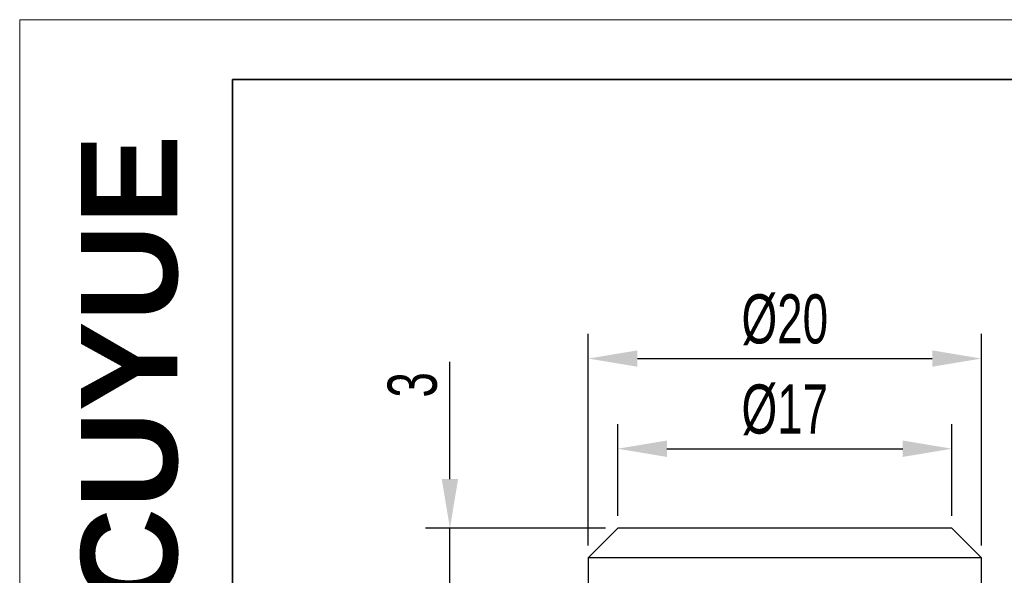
# Model space of a CAD drawing. Header units: millimetres. Extents: x 2240 to 2420, y 1473 to 1600.
# Tile 2 of 3: x 2240 to 2290, y 1572 to 1600. Entities that reach past the tile are written whole.
import ezdxf

# ---------------------------------------------------------------- set-up
doc = ezdxf.new("R2010")
doc.units = ezdxf.units.MM
for name, color, linetype, lineweight in [('尺寸线层', 3, 'Continuous', 18), ('粗实线层', 7, 'Continuous', 35), ('细实线层', 3, 'Continuous', 18)]:
    doc.layers.add(name, color=color, linetype=linetype, lineweight=lineweight)
doc.styles.add('ARIAL', font='arial.ttf')
doc.styles.add('标准', font='arial.ttf', dxfattribs={"width": 0.667})
doc.dimstyles.new('对齐', dxfattribs={"dimtxt": 3, "dimasz": 2.5, "dimexe": 1.25, "dimexo": 0.625, "dimtad": 1, "dimdsep": 46, "dimtxsty": '标准', "dimcen": 2.5, "dimclrd": 3, "dimclre": 3, "dimclrt": 3, "dimadec": 0, "dimazin": 0, "dimtfac": 1, "dimtmove": 0, "dimatfit": 3, "dimfxl": 1, "dimarcsym": 0})

# ---------------------------------------------------------------- blocks, each defined once
blk = doc.blocks.new('*D15')
at = {"layer": 'Defpoints', "color": 0, "transparency": 16777216}
for p in [(2270.457722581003, 1574.269642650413), (2261.919395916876, 1571.269642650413), (2268.957722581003, 1571.269642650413)]:
    blk.add_point(p, dxfattribs=at)
at = {"layer": '尺寸线层', "color": 3, "lineweight": -2, "transparency": 16777216}
for p, q in [((2261.919395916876, 1576.769642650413), (2261.919395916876, 1582.734255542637)), ((2269.832722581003, 1574.269642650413), (2260.669395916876, 1574.269642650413)), ((2261.919395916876, 1571.269642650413), (2261.919395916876, 1574.269642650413)), ((2268.332722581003, 1571.269642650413), (2260.669395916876, 1571.269642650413)), ((2261.919395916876, 1568.769642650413), (2261.919395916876, 1566.269642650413))]:
    blk.add_line(p, q, dxfattribs=at)
at = {"layer": '尺寸线层', "color": 3, "transparency": 16777216}
for points in [[(2261.50272925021, 1576.769642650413), (2262.336062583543, 1576.769642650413), (2261.919395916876, 1574.269642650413)], [(2261.50272925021, 1568.769642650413), (2262.336062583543, 1568.769642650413), (2261.919395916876, 1571.269642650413)]]:
    blk.add_solid(points, dxfattribs=at)
at = {"layer": '尺寸线层', "color": 3, "transparency": 16777216, "insert": (2260.017110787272, 1581.563280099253), "char_height": 2.5, "attachment_point": 5, "rotation": 90, "style": '标准'}
blk.add_mtext('3', dxfattribs=at)
blk = doc.blocks.new('*D16')
at = {"layer": 'Defpoints', "color": 0, "transparency": 16777216}
for p in [(2287.457722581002, 1578.315843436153), (2270.457722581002, 1574.269642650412), (2287.457722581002, 1574.269642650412)]:
    blk.add_point(p, dxfattribs=at)
at = {"layer": '尺寸线层', "color": 3, "lineweight": -2, "transparency": 16777216}
for p, q in [((2270.457722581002, 1574.894642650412), (2270.457722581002, 1579.565843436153)), ((2287.457722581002, 1574.894642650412), (2287.457722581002, 1579.565843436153)), ((2272.957722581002, 1578.315843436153), (2284.957722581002, 1578.315843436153))]:
    blk.add_line(p, q, dxfattribs=at)
at = {"layer": '尺寸线层', "color": 3, "transparency": 16777216}
for points in [[(2272.957722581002, 1578.73251010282), (2272.957722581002, 1577.899176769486), (2270.457722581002, 1578.315843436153)], [(2284.957722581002, 1578.73251010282), (2284.957722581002, 1577.899176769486), (2287.457722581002, 1578.315843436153)]]:
    blk.add_solid(points, dxfattribs=at)
at = {"layer": '尺寸线层', "color": 3, "transparency": 16777216, "insert": (2278.957722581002, 1580.287194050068), "char_height": 2.5, "attachment_point": 5, "style": '标准'}
blk.add_mtext('%%C17', dxfattribs=at)
blk = doc.blocks.new('*D17')
at = {"layer": 'Defpoints', "color": 0, "transparency": 16777216}
for p in [(2288.957722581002, 1582.901100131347), (2268.957722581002, 1572.769642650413), (2288.957722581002, 1572.769642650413)]:
    blk.add_point(p, dxfattribs=at)
at = {"layer": '尺寸线层', "color": 3, "lineweight": -2, "transparency": 16777216}
for p, q in [((2268.957722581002, 1573.394642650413), (2268.957722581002, 1584.151100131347)), ((2288.957722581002, 1573.394642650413), (2288.957722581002, 1584.151100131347)), ((2271.457722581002, 1582.901100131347), (2286.457722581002, 1582.901100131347))]:
    blk.add_line(p, q, dxfattribs=at)
at = {"layer": '尺寸线层', "color": 3, "transparency": 16777216}
for points in [[(2271.457722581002, 1583.317766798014), (2271.457722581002, 1582.484433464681), (2268.957722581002, 1582.901100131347)], [(2286.457722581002, 1583.317766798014), (2286.457722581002, 1582.484433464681), (2288.957722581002, 1582.901100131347)]]:
    blk.add_solid(points, dxfattribs=at)
at = {"layer": '尺寸线层', "color": 3, "transparency": 16777216, "insert": (2278.957722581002, 1584.872450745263), "char_height": 2.5, "attachment_point": 5, "style": '标准'}
blk.add_mtext('%%C20', dxfattribs=at)

msp = doc.modelspace()

# ---------------------------------------------------------------- linework, layer by layer
at = {"layer": '粗实线层', "color": 7, "linetype": 'Continuous', "lineweight": 25}
for p, q in [((2270.457722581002, 1574.269642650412), (2268.957722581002, 1572.769642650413)), ((2287.457722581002, 1574.269642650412), (2270.457722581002, 1574.269642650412)), ((2288.957722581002, 1572.769642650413), (2287.457722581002, 1574.269642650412)), ((2268.957722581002, 1572.769642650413), (2268.957722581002, 1571.269642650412)), ((2288.957722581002, 1572.769642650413), (2268.957722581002, 1572.769642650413)), ((2288.957722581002, 1571.269642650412), (2288.957722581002, 1572.769642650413))]:
    msp.add_line(p, q, dxfattribs=at)
at = {"layer": '粗实线层'}
msp.add_lwpolyline([(2250.861865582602, 1597.094522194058), (2417.445559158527, 1597.094522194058), (2417.445559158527, 1474.793957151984), (2250.861865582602, 1474.793957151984)], close=True, dxfattribs=at)
at = {"layer": '细实线层'}
msp.add_lwpolyline([(2240.03118321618, 1600.132439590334), (2420.483476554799, 1600.132439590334), (2420.483476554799, 1472.539908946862), (2240.03118321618, 1472.539908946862)], close=True, dxfattribs=at)

# ---------------------------------------------------------------- texts
at = {"layer": '粗实线层', "insert": (2243.15270683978, 1570.354346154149), "char_height": 4.893794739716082, "width": 20.68142467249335, "attachment_point": 1, "rotation": 90, "style": 'ARIAL'}
msp.add_mtext('{\\farial|b1|i0|c0|p34;CUYUE}', dxfattribs=at)

# ---------------------------------------------------------------- dimensions: what is measured, and where the dimension line sits
at = {"layer": '尺寸线层'}
for base, p1, p2, picture, middle in [((2288.957722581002, 1582.901100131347), (2268.957722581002, 1572.769642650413), (2288.957722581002, 1572.769642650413), '*D17', (2278.957722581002, 1584.872450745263)), ((2287.457722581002, 1578.315843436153), (2270.457722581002, 1574.269642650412), (2287.457722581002, 1574.269642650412), '*D16', (2278.957722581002, 1580.287194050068))]:
    dim = msp.add_linear_dim(base=base, p1=p1, p2=p2, text='%%C<>', dimstyle='对齐', override={"dimtxt": 2.5}, dxfattribs=at)
    dim.commit()
    dim.dimension.update_dxf_attribs({"geometry": picture, "text_midpoint": middle})
dim = msp.add_linear_dim(base=(2261.919395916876, 1571.269642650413), p1=(2270.457722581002, 1574.269642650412), p2=(2268.957722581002, 1571.269642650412), angle=90, dimstyle='对齐', override={"dimtxt": 2.5}, dxfattribs=at)
dim.commit()
dim.dimension.update_dxf_attribs({"geometry": '*D15', "text_midpoint": (2261.919395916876, 1581.563280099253), "dimtype": 160})

doc.saveas('drawing.dxf')
